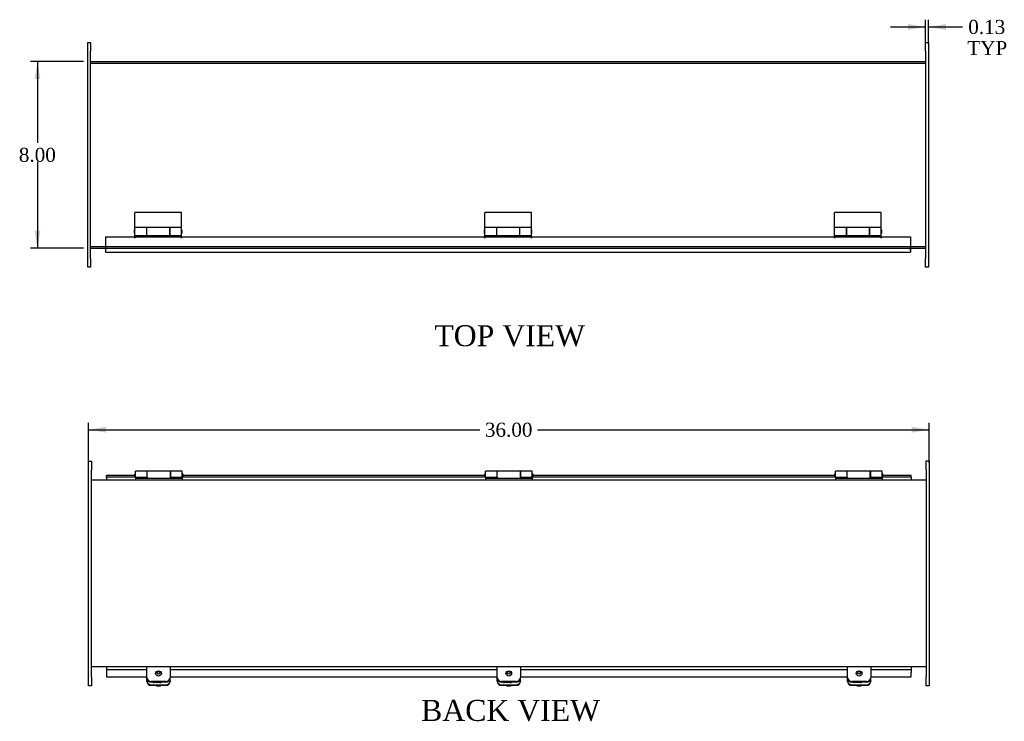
# Model space of a CAD drawing. Header units: inches. Extents: x 5 to 118, y 5 to 79.
# Tile 3 of 5: x 24 to 66, y 45 to 75. Entities that reach past the tile are written whole.
import ezdxf
from ezdxf.enums import TextEntityAlignment as Align
from ezdxf.lldxf.tags import DXFTag

# ---------------------------------------------------------------- set-up
doc = ezdxf.new("R2010")
doc.units = ezdxf.units.IN
doc.header["$MEASUREMENT"] = 0
for name, color, linetype in [('COM40176', 7, 'CONTINUOUS'), ('COM43353', 7, 'CONTINUOUS'), ('COM49260', 7, 'CONTINUOUS'), ('COM49261', 7, 'CONTINUOUS'), ('COM52631', 7, 'CONTINUOUS'), ('DEFAULT', 7, 'CONTINUOUS'), ('GSK11095', 7, 'CONTINUOUS'), ('HNG11000', 7, 'CONTINUOUS'), ('SCS19419', 7, 'CONTINUOUS')]:
    doc.layers.add(name, color=color, linetype=linetype)
doc.styles.add('SEACAD_TIMES_NEW_ROMAN', font='times.ttf')
tags = doc.linetypes.add('HIDDEN2', pattern=[0.1875, 0.125, -0.0625]).pattern_tags.tags
tags[6:7] = [DXFTag(74, 4), DXFTag(75, 0), DXFTag(340, '0'), DXFTag(46, 0.0), DXFTag(50, 0.0), DXFTag(44, 0.0), DXFTag(45, 0.0)]
tags[4:5] = [DXFTag(74, 4), DXFTag(75, 0), DXFTag(340, '0'), DXFTag(46, 0.0), DXFTag(50, 0.0), DXFTag(44, 0.0), DXFTag(45, 0.0)]

# ---------------------------------------------------------------- blocks, each defined once
blk = doc.blocks.new('GDIMGGROUP')
at = {"layer": 'DEFAULT', "linetype": 'Continuous'}
for points in [[(24.215, 72.597), (24.465, 72.597), (24.34, 73.347)], [(24.215, 66.097), (24.34, 65.347), (24.465, 66.097)]]:
    blk.add_hatch(color=136, dxfattribs=at).paths.add_polyline_path(points)
at = {"layer": 'DEFAULT', "color": 136, "linetype": 'Continuous'}
for p, q in [((26.319, 73.347), (24.04, 73.347)), ((24.34, 73.347), (24.34, 69.857)), ((24.34, 69.047), (24.34, 65.347)), ((26.319, 65.347), (24.04, 65.347))]:
    blk.add_line(p, q, dxfattribs=at)
at = {"layer": 'DEFAULT', "color": 136, "linetype": 'Continuous', "style": 'SEACAD_TIMES_NEW_ROMAN'}
blk.add_text('8.00', height=0.6, dxfattribs=at).set_placement((23.544, 69.647), align=Align.TOP_LEFT)
blk = doc.blocks.new('GDIMGGROUP9')
at = {"layer": 'DEFAULT', "linetype": 'Continuous'}
for points in [[(61.619, 74.949), (61.619, 74.699), (62.369, 74.824)], [(63.244, 74.949), (62.494, 74.824), (63.244, 74.699)]]:
    blk.add_hatch(color=136, dxfattribs=at).paths.add_polyline_path(points)
at = {"layer": 'DEFAULT', "color": 136, "linetype": 'Continuous'}
for p, q in [((62.369, 74.086), (62.369, 75.124)), ((62.494, 74.086), (62.494, 75.124)), ((60.869, 74.824), (62.369, 74.824)), ((62.494, 74.824), (63.649, 74.824)), ((63.649, 74.824), (63.949, 74.824))]:
    blk.add_line(p, q, dxfattribs=at)
at = {"layer": 'DEFAULT', "color": 136, "linetype": 'Continuous', "style": 'SEACAD_TIMES_NEW_ROMAN'}
for s, p in [('0.13', (64.201, 75.124)), ('TYP', (64.159, 74.224))]:
    blk.add_text(s, height=0.6, dxfattribs=at).set_placement(p, align=Align.TOP_LEFT)
blk = doc.blocks.new('GDIMGGROUP11')
at = {"layer": 'DEFAULT', "linetype": 'Continuous'}
for points in [[(27.276, 57.7), (26.526, 57.575), (27.276, 57.45)], [(61.776, 57.7), (61.776, 57.45), (62.526, 57.575)]]:
    blk.add_hatch(color=136, dxfattribs=at).paths.add_polyline_path(points)
at = {"layer": 'DEFAULT', "color": 136, "linetype": 'Continuous'}
for p, q in [((26.526, 56.157), (26.526, 57.875)), ((62.526, 56.16), (62.526, 57.875)), ((26.526, 57.575), (43.292, 57.575)), ((45.76, 57.575), (62.526, 57.575))]:
    blk.add_line(p, q, dxfattribs=at)
at = {"layer": 'DEFAULT', "color": 136, "linetype": 'Continuous', "style": 'SEACAD_TIMES_NEW_ROMAN'}
blk.add_text('36.00', height=0.6, dxfattribs=at).set_placement((43.502, 57.875), align=Align.TOP_LEFT)

msp = doc.modelspace()

# ---------------------------------------------------------------- linework, layer by layer
at = {"layer": 'COM40176', "color": 7, "linetype": 'Continuous'}
for p, q in [((29.026, 46.822), (29.026, 46.928)), ((29.026, 46.798), (29.026, 46.822)), ((30.026, 46.822), (30.026, 46.928)), ((30.026, 46.822), (30.026, 46.798)), ((44.026, 46.822), (44.026, 46.928)), ((44.026, 46.798), (44.026, 46.822)), ((45.026, 46.822), (45.026, 46.928)), ((45.026, 46.822), (45.026, 46.798)), ((59.026, 46.822), (59.026, 46.928)), ((59.026, 46.798), (59.026, 46.822)), ((60.026, 46.822), (60.026, 46.928)), ((60.026, 46.822), (60.026, 46.798)), ((29.214, 46.652), (29.838, 46.652)), ((29.214, 46.628), (29.838, 46.628)), ((29.603, 46.751), (29.322, 46.751)), ((44.214, 46.652), (44.838, 46.652)), ((44.214, 46.628), (44.838, 46.628)), ((44.603, 46.751), (44.322, 46.751)), ((59.214, 46.652), (59.838, 46.652)), ((59.214, 46.628), (59.838, 46.628)), ((59.603, 46.751), (59.322, 46.751))]:
    msp.add_line(p, q, dxfattribs=at)
for centre, major_axis, start_param, end_param in [((29.214, 46.822), (-0.188, 0), 0, 1.570796), ((29.838, 46.822), (-0.188, 0), 1.570796, 3.141593), ((44.214, 46.822), (-0.188, 0), 0, 1.570796), ((44.838, 46.822), (-0.188, 0), 1.570796, 3.141593), ((59.214, 46.822), (-0.188, 0), 0, 1.570796), ((59.838, 46.822), (-0.188, 0), 1.570796, 3.141593), ((29.214, 46.798), (0.188, 0), 3.141593, 4.712389), ((29.322, 46.879), (0.14, 0), 4.393647, 4.712389), ((29.603, 46.879), (-0.141, 0), 1.570796, 1.889538), ((29.838, 46.798), (0.188, 0), 4.712389, 6.283185), ((44.214, 46.798), (0.188, 0), 3.141593, 4.712389), ((44.322, 46.879), (0.141, 0), 4.393647, 4.712389), ((44.603, 46.879), (-0.141, 0), 1.570796, 1.889538), ((44.838, 46.798), (0.188, 0), 4.712389, 6.283185), ((59.214, 46.798), (0.188, 0), 3.141593, 4.712389), ((59.322, 46.879), (0.141, 0), 4.393647, 4.712389), ((59.603, 46.879), (-0.14, 0), 1.570796, 1.889538), ((59.838, 46.798), (0.188, 0), 4.712389, 6.283185)]:
    msp.add_ellipse(centre, major_axis=major_axis, ratio=0.906308, start_param=start_param, end_param=end_param, dxfattribs=at)
at = {"layer": 'COM43353', "color": 7, "linetype": 'Continuous'}
for p, q in [((26.494, 74.161), (26.619, 74.161)), ((26.494, 73.786), (26.494, 74.161)), ((26.619, 74.161), (26.619, 73.786)), ((62.369, 74.161), (62.494, 74.161)), ((62.369, 73.786), (62.369, 74.161)), ((62.494, 74.161), (62.494, 73.786)), ((26.494, 64.911), (26.494, 73.786)), ((26.619, 64.911), (26.619, 73.786)), ((62.369, 73.786), (62.369, 64.911)), ((62.494, 73.786), (62.494, 64.911)), ((26.494, 64.536), (26.494, 64.911)), ((26.619, 64.536), (26.494, 64.536)), ((26.619, 64.911), (26.619, 64.536)), ((62.369, 64.536), (62.369, 64.911)), ((62.494, 64.536), (62.369, 64.536)), ((62.494, 64.911), (62.494, 64.536)), ((26.526, 55.857), (26.526, 56.232)), ((26.526, 56.232), (26.651, 56.232)), ((26.651, 56.232), (26.651, 55.857)), ((62.401, 55.86), (62.401, 56.235)), ((62.401, 56.235), (62.526, 56.235)), ((62.526, 56.235), (62.526, 55.86)), ((26.526, 46.982), (26.526, 55.857)), ((26.651, 46.982), (26.651, 55.857)), ((62.401, 55.86), (62.401, 46.985)), ((62.526, 55.86), (62.526, 46.985)), ((26.526, 46.607), (26.526, 46.982)), ((26.651, 46.982), (26.651, 46.607)), ((62.401, 46.61), (62.401, 46.985)), ((62.526, 46.985), (62.526, 46.61)), ((26.651, 46.607), (26.526, 46.607)), ((62.526, 46.61), (62.401, 46.61))]:
    msp.add_line(p, q, dxfattribs=at)
at = {"layer": 'COM49260', "color": 7, "linetype": 'Continuous'}
for p, q in [((26.619, 73.347), (62.369, 73.347)), ((26.619, 65.347), (27.26, 65.347)), ((61.728, 65.347), (62.369, 65.347)), ((62.401, 55.421), (26.651, 55.421)), ((62.401, 47.421), (26.651, 47.421))]:
    msp.add_line(p, q, dxfattribs=at)
at = {"layer": 'COM49260', "color": 7, "linetype": 'HIDDEN2'}
for p, q in [((26.619, 73.275), (62.369, 73.275)), ((26.619, 65.419), (62.369, 65.419)), ((26.619, 65.382), (26.619, 65.379)), ((27.26, 65.347), (61.728, 65.347))]:
    msp.add_line(p, q, dxfattribs=at)
at = {"layer": 'COM49261', "color": 7, "linetype": 'Continuous'}
for p, q in [((27.26, 65.831), (27.26, 65.283)), ((27.26, 65.831), (28.48, 65.831)), ((28.54, 65.831), (30.48, 65.831)), ((30.54, 65.831), (43.464, 65.831)), ((43.524, 65.831), (45.464, 65.831)), ((45.524, 65.831), (58.448, 65.831)), ((58.508, 65.831), (60.448, 65.831)), ((60.508, 65.831), (61.728, 65.831)), ((61.728, 65.831), (61.728, 65.283)), ((27.26, 65.283), (27.26, 65.175)), ((27.26, 65.175), (61.728, 65.175)), ((61.728, 65.283), (61.728, 65.175)), ((27.292, 55.537), (27.292, 55.609)), ((28.512, 55.609), (27.292, 55.609)), ((28.512, 55.537), (27.292, 55.537)), ((28.517, 55.609), (28.512, 55.609)), ((28.512, 55.609), (28.512, 55.537)), ((28.542, 55.537), (28.512, 55.537)), ((30.572, 55.537), (30.542, 55.537)), ((30.572, 55.609), (30.567, 55.609)), ((30.572, 55.537), (30.572, 55.609)), ((43.496, 55.609), (30.572, 55.609)), ((43.496, 55.537), (30.572, 55.537)), ((43.501, 55.609), (43.496, 55.609)), ((43.496, 55.609), (43.496, 55.537)), ((43.526, 55.537), (43.496, 55.537)), ((45.556, 55.537), (45.526, 55.537)), ((45.556, 55.609), (45.551, 55.609)), ((45.556, 55.537), (45.556, 55.609)), ((58.48, 55.609), (45.556, 55.609)), ((58.48, 55.537), (45.556, 55.537)), ((58.485, 55.609), (58.48, 55.609)), ((58.48, 55.609), (58.48, 55.537)), ((58.51, 55.537), (58.48, 55.537)), ((60.54, 55.537), (60.51, 55.537)), ((60.54, 55.609), (60.535, 55.609)), ((61.76, 55.609), (60.54, 55.609)), ((60.54, 55.537), (60.54, 55.609)), ((61.76, 55.537), (60.54, 55.537)), ((61.76, 55.537), (61.76, 55.609)), ((27.292, 47.306), (29.026, 47.306)), ((27.292, 47.306), (27.292, 47.172)), ((30.026, 47.306), (44.026, 47.306)), ((45.026, 47.306), (59.026, 47.306)), ((60.026, 47.306), (61.76, 47.306)), ((61.76, 47.306), (61.76, 47.172)), ((27.292, 47.172), (27.292, 46.998)), ((27.292, 46.998), (29.026, 46.998)), ((30.026, 46.998), (44.026, 46.998)), ((45.026, 46.998), (59.026, 46.998)), ((60.026, 46.998), (61.76, 46.998)), ((61.76, 46.998), (61.76, 47.172))]:
    msp.add_line(p, q, dxfattribs=at)
for centre in [(28.51, 65.831), (30.51, 65.831), (43.494, 65.831), (45.494, 65.831), (58.478, 65.831), (60.478, 65.831)]:
    msp.add_arc(centre, 0.03, 180, 0, dxfattribs=at)
at = {"layer": 'COM52631', "color": 7, "linetype": 'Continuous'}
for p, q in [((29.026, 47.338), (29.026, 47.421)), ((29.026, 46.968), (29.026, 47.338)), ((30.026, 47.421), (30.026, 47.338)), ((30.026, 47.338), (30.026, 46.968)), ((44.026, 47.338), (44.026, 47.421)), ((44.026, 46.968), (44.026, 47.338)), ((45.026, 47.421), (45.026, 47.338)), ((45.026, 47.338), (45.026, 46.968)), ((59.026, 47.338), (59.026, 47.421)), ((59.026, 46.968), (59.026, 47.338)), ((60.026, 47.421), (60.026, 47.338)), ((60.026, 47.338), (60.026, 46.968)), ((29.026, 46.928), (29.026, 46.968)), ((30.026, 46.928), (30.026, 46.968)), ((44.026, 46.928), (44.026, 46.968)), ((45.026, 46.928), (45.026, 46.968)), ((59.026, 46.928), (59.026, 46.968)), ((60.026, 46.928), (60.026, 46.968)), ((29.838, 46.798), (29.214, 46.798)), ((29.838, 46.758), (29.214, 46.758)), ((44.838, 46.798), (44.214, 46.798)), ((44.838, 46.758), (44.214, 46.758)), ((59.838, 46.798), (59.214, 46.798)), ((59.838, 46.758), (59.214, 46.758))]:
    msp.add_line(p, q, dxfattribs=at)
for centre, start_param, end_param in [((29.214, 46.968), 3.141593, 4.712389), ((29.214, 46.928), 3.141593, 4.712389), ((29.838, 46.968), 4.712389, 6.283185), ((29.838, 46.928), 4.712389, 6.283185), ((44.214, 46.968), 3.141593, 4.712389), ((44.214, 46.928), 3.141593, 4.712389), ((44.838, 46.968), 4.712389, 6.283185), ((44.838, 46.928), 4.712389, 6.283185), ((59.214, 46.968), 3.141593, 4.712389), ((59.214, 46.928), 3.141593, 4.712389), ((59.838, 46.968), 4.712389, 6.283185), ((59.838, 46.928), 4.712389, 6.283185)]:
    msp.add_ellipse(centre, major_axis=(0.188, 0), ratio=0.906308, start_param=start_param, end_param=end_param, dxfattribs=at)
at = {"layer": 'GSK11095', "color": 7, "linetype": 'Continuous'}
for p, q in [((61.728, 65.435), (61.728, 65.435)), ((61.728, 65.435), (61.728, 65.435)), ((61.728, 65.247), (61.728, 65.435)), ((61.728, 65.247), (61.728, 65.247)), ((61.728, 65.247), (61.728, 65.247)), ((27.292, 55.537), (27.292, 55.537)), ((27.292, 55.537), (27.292, 55.421)), ((27.292, 55.537), (27.292, 55.537)), ((61.76, 55.537), (61.76, 55.421)), ((27.292, 47.421), (27.292, 47.306)), ((27.292, 47.306), (27.292, 47.306)), ((27.292, 47.306), (27.292, 47.306)), ((61.76, 47.421), (61.76, 47.306))]:
    msp.add_line(p, q, dxfattribs=at)
at = {"layer": 'HNG11000', "color": 7, "linetype": 'Continuous'}
for p, q in [((28.51, 66.229), (28.51, 66.873)), ((30.51, 66.873), (28.51, 66.873)), ((30.51, 66.229), (30.51, 66.873)), ((43.494, 66.229), (43.494, 66.873)), ((45.494, 66.873), (43.494, 66.873)), ((45.494, 66.229), (45.494, 66.873)), ((58.478, 66.229), (58.478, 66.873)), ((60.478, 66.873), (58.478, 66.873)), ((60.478, 66.229), (60.478, 66.873)), ((28.51, 65.892), (28.51, 66.229)), ((29.01, 66.229), (28.51, 66.229)), ((29.01, 66.238), (29.01, 66.229)), ((30.01, 66.238), (29.01, 66.238)), ((29.01, 66.229), (29.01, 65.892)), ((29.015, 66.229), (29.015, 65.892)), ((30.005, 66.229), (29.015, 66.229)), ((30.005, 66.229), (30.005, 65.892)), ((30.01, 66.229), (30.01, 66.238)), ((30.01, 65.892), (30.01, 66.229)), ((30.51, 66.229), (30.01, 66.229)), ((30.51, 65.892), (30.51, 66.229)), ((43.494, 65.892), (43.494, 66.229)), ((43.994, 66.229), (43.494, 66.229)), ((43.994, 66.238), (43.994, 66.229)), ((44.994, 66.238), (43.994, 66.238)), ((43.994, 66.229), (43.994, 65.892)), ((43.999, 66.229), (43.999, 65.892)), ((44.989, 66.229), (43.999, 66.229)), ((44.989, 66.229), (44.989, 65.892)), ((44.994, 66.229), (44.994, 66.238)), ((44.994, 65.892), (44.994, 66.229)), ((45.494, 66.229), (44.994, 66.229)), ((45.494, 65.892), (45.494, 66.229)), ((58.478, 65.892), (58.478, 66.229)), ((58.978, 66.229), (58.478, 66.229)), ((58.978, 66.238), (58.978, 66.229)), ((59.978, 66.238), (58.978, 66.238)), ((58.978, 66.229), (58.978, 65.892)), ((58.983, 66.229), (58.983, 65.892)), ((59.973, 66.229), (58.983, 66.229)), ((59.973, 66.229), (59.973, 65.892)), ((59.978, 66.229), (59.978, 66.238)), ((59.978, 65.892), (59.978, 66.229)), ((60.478, 66.229), (59.978, 66.229)), ((60.478, 65.892), (60.478, 66.229)), ((28.485, 66.1), (28.485, 66.02)), ((28.51, 65.892), (29.01, 65.892)), ((28.51, 65.801), (28.51, 65.872)), ((28.51, 65.872), (29.015, 65.872)), ((29.015, 66.15), (29.01, 66.15)), ((29.01, 65.97), (29.015, 65.97)), ((29.015, 65.892), (29.015, 65.872)), ((29.015, 65.892), (30.005, 65.892)), ((30.01, 66.15), (30.005, 66.15)), ((30.005, 65.97), (30.01, 65.97)), ((30.005, 65.892), (30.005, 65.872)), ((30.51, 65.872), (30.005, 65.872)), ((30.01, 65.892), (30.51, 65.892)), ((30.51, 65.801), (30.51, 65.872)), ((30.535, 66.02), (30.535, 66.1)), ((43.469, 66.1), (43.469, 66.02)), ((43.494, 65.892), (43.994, 65.892)), ((43.494, 65.801), (43.494, 65.872)), ((43.494, 65.872), (43.999, 65.872)), ((43.999, 66.15), (43.994, 66.15)), ((43.994, 65.97), (43.999, 65.97)), ((43.999, 65.892), (43.999, 65.872)), ((43.999, 65.892), (44.989, 65.892)), ((44.994, 66.15), (44.989, 66.15)), ((44.989, 65.97), (44.994, 65.97)), ((44.989, 65.892), (44.989, 65.872)), ((45.494, 65.872), (44.989, 65.872)), ((44.994, 65.892), (45.494, 65.892)), ((45.494, 65.801), (45.494, 65.872)), ((45.519, 66.02), (45.519, 66.1)), ((58.453, 66.1), (58.453, 66.02)), ((58.478, 65.892), (58.978, 65.892)), ((58.478, 65.801), (58.478, 65.872)), ((58.478, 65.872), (58.983, 65.872)), ((58.983, 66.15), (58.978, 66.15)), ((58.978, 65.97), (58.983, 65.97)), ((58.983, 65.892), (58.983, 65.872)), ((58.983, 65.892), (59.973, 65.892)), ((59.978, 66.15), (59.973, 66.15)), ((59.973, 65.97), (59.978, 65.97)), ((59.973, 65.892), (59.973, 65.872)), ((60.478, 65.872), (59.973, 65.872)), ((59.978, 65.892), (60.478, 65.892)), ((60.478, 65.801), (60.478, 65.872)), ((60.503, 66.02), (60.503, 66.1)), ((28.517, 55.59), (28.517, 55.67)), ((28.542, 55.541), (28.542, 55.799)), ((29.042, 55.799), (28.542, 55.799)), ((29.042, 55.541), (29.042, 55.799)), ((29.047, 55.72), (29.042, 55.72)), ((29.047, 55.496), (29.047, 55.799)), ((30.037, 55.799), (29.047, 55.799)), ((30.037, 55.496), (30.037, 55.799)), ((30.042, 55.72), (30.037, 55.72)), ((30.042, 55.799), (30.042, 55.541)), ((30.542, 55.799), (30.042, 55.799)), ((30.542, 55.541), (30.542, 55.799)), ((30.567, 55.67), (30.567, 55.59)), ((43.501, 55.59), (43.501, 55.67)), ((43.526, 55.541), (43.526, 55.799)), ((44.026, 55.799), (43.526, 55.799)), ((44.026, 55.541), (44.026, 55.799)), ((44.031, 55.72), (44.026, 55.72)), ((44.031, 55.496), (44.031, 55.799)), ((45.021, 55.799), (44.031, 55.799)), ((45.021, 55.496), (45.021, 55.799)), ((45.026, 55.72), (45.021, 55.72)), ((45.026, 55.799), (45.026, 55.541)), ((45.526, 55.799), (45.026, 55.799)), ((45.526, 55.541), (45.526, 55.799)), ((45.551, 55.67), (45.551, 55.59)), ((58.485, 55.59), (58.485, 55.67)), ((58.51, 55.541), (58.51, 55.799)), ((59.01, 55.799), (58.51, 55.799)), ((59.01, 55.541), (59.01, 55.799)), ((59.015, 55.72), (59.01, 55.72)), ((59.015, 55.496), (59.015, 55.799)), ((60.005, 55.799), (59.015, 55.799)), ((60.005, 55.496), (60.005, 55.799)), ((60.01, 55.72), (60.005, 55.72)), ((60.01, 55.799), (60.01, 55.541)), ((60.51, 55.799), (60.01, 55.799)), ((60.51, 55.541), (60.51, 55.799)), ((60.535, 55.67), (60.535, 55.59)), ((28.542, 55.541), (28.542, 55.496)), ((28.542, 55.541), (29.042, 55.541)), ((28.542, 55.496), (28.542, 55.421)), ((28.542, 55.496), (30.542, 55.496)), ((28.567, 55.54), (29.047, 55.54)), ((29.042, 55.54), (29.042, 55.496)), ((29.042, 55.537), (29.047, 55.537)), ((30.037, 55.54), (30.517, 55.54)), ((30.042, 55.537), (30.037, 55.537)), ((30.042, 55.541), (30.542, 55.541)), ((30.042, 55.496), (30.042, 55.54)), ((30.542, 55.541), (30.542, 55.496)), ((30.542, 55.496), (30.542, 55.421)), ((43.526, 55.541), (43.526, 55.496)), ((43.526, 55.541), (44.026, 55.541)), ((43.526, 55.496), (43.526, 55.421)), ((43.526, 55.496), (45.526, 55.496)), ((43.551, 55.54), (44.031, 55.54)), ((44.026, 55.54), (44.026, 55.496)), ((44.026, 55.537), (44.031, 55.537)), ((45.021, 55.54), (45.501, 55.54)), ((45.026, 55.537), (45.021, 55.537)), ((45.026, 55.541), (45.526, 55.541)), ((45.026, 55.496), (45.026, 55.54)), ((45.526, 55.541), (45.526, 55.496)), ((45.526, 55.496), (45.526, 55.421)), ((58.51, 55.541), (58.51, 55.496)), ((58.51, 55.541), (59.01, 55.541)), ((58.51, 55.496), (58.51, 55.421)), ((58.51, 55.496), (60.51, 55.496)), ((58.535, 55.54), (59.015, 55.54)), ((59.01, 55.54), (59.01, 55.496)), ((59.01, 55.537), (59.015, 55.537)), ((60.005, 55.54), (60.485, 55.54)), ((60.01, 55.537), (60.005, 55.537)), ((60.01, 55.541), (60.51, 55.541)), ((60.01, 55.496), (60.01, 55.54)), ((60.51, 55.541), (60.51, 55.496)), ((60.51, 55.496), (60.51, 55.421))]:
    msp.add_line(p, q, dxfattribs=at)
for centre, start, end in [((28.535, 66.1), 120, 180), ((28.535, 66.02), 180, 240), ((30.485, 66.1), 0, 60), ((30.485, 66.02), 300, 0), ((43.519, 66.1), 120, 180), ((43.519, 66.02), 180, 240), ((45.469, 66.1), 0, 60), ((45.469, 66.02), 300, 0), ((58.503, 66.1), 120, 180), ((58.503, 66.02), 180, 240), ((60.453, 66.1), 0, 60), ((60.453, 66.02), 300, 0), ((28.567, 55.67), 120, 180), ((30.517, 55.67), 0, 60), ((43.551, 55.67), 120, 180), ((45.501, 55.67), 0, 60), ((58.535, 55.67), 120, 180), ((60.485, 55.67), 0, 60), ((28.567, 55.59), 180, 240), ((28.567, 55.59), 265.0428, 270), ((30.517, 55.59), 270, 274.9572), ((30.517, 55.59), 300, 0), ((43.551, 55.59), 180, 240), ((43.551, 55.59), 265.0428, 270), ((45.501, 55.59), 270, 274.9572), ((45.501, 55.59), 300, 0), ((58.535, 55.59), 180, 240), ((58.535, 55.59), 265.0428, 270), ((60.485, 55.59), 270, 274.9572), ((60.485, 55.59), 300, 0)]:
    msp.add_arc(centre, 0.05, start, end, dxfattribs=at)
at = {"layer": 'SCS19419', "color": 7, "linetype": 'Continuous'}
for centre, radius, start, end in [((29.516, 46.834), 0.23, 244.3903, 263.67), ((29.503, 46.674), 0.0702, 259.8364, 267.1002), ((29.547, 46.676), 0.0719, 272.304, 280.3278), ((29.534, 46.835), 0.231, 276.0841, 296.1881), ((44.516, 46.834), 0.23, 244.3903, 263.67), ((44.503, 46.674), 0.0702, 259.8364, 267.1002), ((44.547, 46.676), 0.0719, 272.304, 280.3278), ((44.534, 46.835), 0.231, 276.0841, 296.1881), ((59.516, 46.834), 0.23, 244.3903, 263.67), ((59.503, 46.674), 0.0702, 259.8364, 267.1002), ((59.547, 46.676), 0.0719, 272.304, 280.3278), ((59.534, 46.835), 0.231, 276.0841, 296.1881)]:
    msp.add_arc(centre, radius, start, end, dxfattribs=at)
for centre, major_axis in [((29.526, 47.138), (-0.123, 0)), ((44.526, 47.138), (-0.123, 0)), ((59.526, 47.138), (-0.123, 0)), ((29.526, 47.163), (0.063, 0)), ((44.526, 47.163), (0.063, 0)), ((59.526, 47.163), (0.063, 0))]:
    msp.add_ellipse(centre, major_axis=major_axis, ratio=0.906308, dxfattribs=at)
for centre, major_axis, start_param, end_param in [((29.526, 46.844), (-0.24, 0), 0.407819, 0.436977), ((29.526, 46.854), (0.123, 0), 4.194057, 4.325753), ((29.526, 46.844), (-0.24, 0), 1.453195, 1.688397), ((29.526, 46.812), (0.231, 0), 4.597797, 4.814448), ((29.526, 46.854), (0.123, 0), 5.099025, 5.230721), ((44.526, 46.844), (-0.24, 0), 0.407819, 0.436977), ((44.526, 46.854), (0.123, 0), 4.194057, 4.325753), ((44.526, 46.844), (-0.24, 0), 1.453195, 1.688397), ((44.526, 46.812), (0.231, 0), 4.597797, 4.814448), ((44.526, 46.854), (0.123, 0), 5.099025, 5.230721), ((59.526, 46.844), (-0.24, 0), 0.407819, 0.436977), ((59.526, 46.854), (0.123, 0), 4.194057, 4.325753), ((59.526, 46.844), (-0.24, 0), 1.453195, 1.688397), ((59.526, 46.812), (0.231, 0), 4.597797, 4.814448), ((59.526, 46.854), (0.123, 0), 5.099025, 5.230721)]:
    msp.add_ellipse(centre, major_axis=major_axis, ratio=0.906308, start_param=start_param, end_param=end_param, dxfattribs=at)

# ---------------------------------------------------------------- block references
at = {"layer": 'DEFAULT'}
for name in ['GDIMGGROUP9', 'GDIMGGROUP', 'GDIMGGROUP11']:
    msp.add_blockref(name, (0, 0), dxfattribs=at)

# ---------------------------------------------------------------- texts
at = {"layer": 'DEFAULT', "color": 136, "linetype": 'Continuous', "style": 'SEACAD_TIMES_NEW_ROMAN'}
for s, p in [('TOP VIEW', (41.337, 62.052)), ('BACK VIEW', (40.772, 46.003))]:
    msp.add_text(s, height=0.9, dxfattribs=at).set_placement(p, align=Align.TOP_LEFT)

doc.saveas('drawing.dxf')
